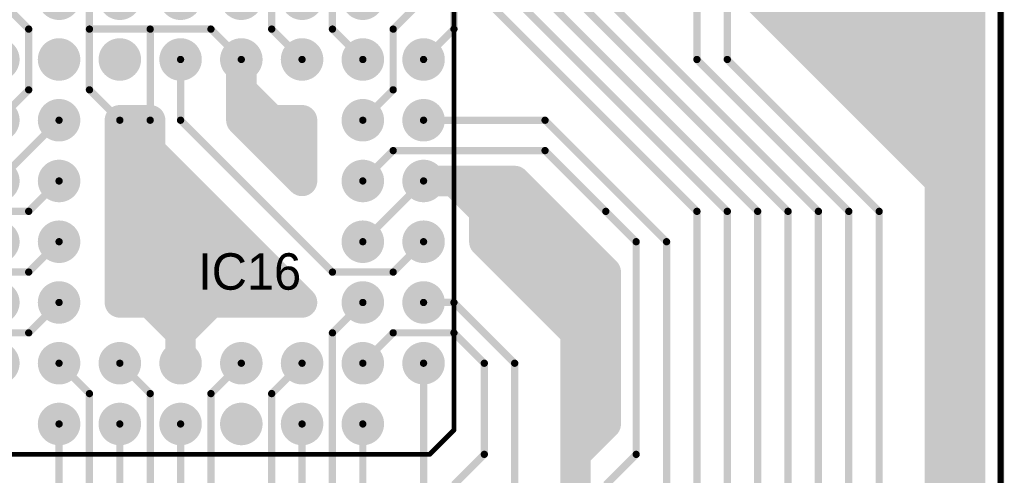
# Model space of a CAD drawing. Extents: x 0.68 to 5.66, y 1.09 to 10.11.
# Tile 27 of 30: x 4.04 to 5.66, y 7.07 to 7.82. Entities that reach past the tile are written whole.
import ezdxf

# ---------------------------------------------------------------- set-up
doc = ezdxf.new("R2010")
doc.units = 0
doc.layers.get('0').update_dxf_attribs({"linetype": 'CONTINUOUS'})
for name, color, linetype in [('BOTTOMLAYER', 5, 'CONTINUOUS'), ('BOTTOMSOLDER', 6, 'CONTINUOUS'), ('MULTILAYER', 9, 'CONTINUOUS'), ('PADHOLE', 156, 'CONTINUOUS'), ('TOPOVERLAY', 2, 'CONTINUOUS'), ('TOPSOLDER', 216, 'CONTINUOUS')]:
    doc.layers.add(name, color=color, linetype=linetype)

# ---------------------------------------------------------------- blocks, each defined once
blk = doc.blocks.new('PLCC44_35')
at = {"layer": 'BOTTOMSOLDER', "const_width": 0.035}
for points in [[(-0.2175, 0.6, 1), (-0.1825, 0.6, 1)], [(-0.1175, 0.6, 1), (-0.0825, 0.6, 1)], [(-0.0175, 0.6, 1), (0.0175, 0.6, 1)], [(0.0825, 0.6, 1), (0.1175, 0.6, 1)], [(0.1825, 0.6, 1), (0.2175, 0.6, 1)], [(0.2825, 0.6, 1), (0.3175, 0.6, 1)], [(-0.3175, 0.5, 1), (-0.2825, 0.5, 1)], [(-0.2175, 0.5, 1), (-0.1825, 0.5, 1)], [(-0.1175, 0.5, 1), (-0.0825, 0.5, 1)], [(-0.0175, 0.5, 1), (0.0175, 0.5, 1)], [(0.0825, 0.5, 1), (0.1175, 0.5, 1)], [(0.1825, 0.5, 1), (0.2175, 0.5, 1)], [(0.2825, 0.5, 1), (0.3175, 0.5, 1)], [(0.3825, 0.5, 1), (0.4175, 0.5, 1)], [(-0.3175, 0.4, 1), (-0.2825, 0.4, 1)], [(-0.2175, 0.4, 1), (-0.1825, 0.4, 1)], [(0.2825, 0.4, 1), (0.3175, 0.4, 1)], [(0.3825, 0.4, 1), (0.4175, 0.4, 1)], [(-0.3175, 0.3, 1), (-0.2825, 0.3, 1)], [(-0.2175, 0.3, 1), (-0.1825, 0.3, 1)], [(0.2825, 0.3, 1), (0.3175, 0.3, 1)], [(0.3825, 0.3, 1), (0.4175, 0.3, 1)], [(-0.3175, 0.2, 1), (-0.2825, 0.2, 1)], [(-0.2175, 0.2, 1), (-0.1825, 0.2, 1)], [(0.2825, 0.2, 1), (0.3175, 0.2, 1)], [(0.3825, 0.2, 1), (0.4175, 0.2, 1)], [(-0.3175, 0.1, 1), (-0.2825, 0.1, 1)], [(-0.2175, 0.1, 1), (-0.1825, 0.1, 1)], [(0.2825, 0.1, 1), (0.3175, 0.1, 1)], [(0.3825, 0.1, 1), (0.4175, 0.1, 1)], [(-0.3175, 0, 1), (-0.2825, 0, 1)], [(-0.2175, 0, 1), (-0.1825, 0, 1)], [(-0.1175, 0, 1), (-0.0825, 0, 1)], [(-0.0175, 0, 1), (0.0175, 0, 1)], [(0.0825, 0, 1), (0.1175, 0, 1)], [(0.1825, 0, 1), (0.2175, 0, 1)], [(0.2825, 0, 1), (0.3175, 0, 1)], [(0.3825, 0, 1), (0.4175, 0, 1)], [(-0.2175, -0.1, 1), (-0.1825, -0.1, 1)], [(-0.1175, -0.1, 1), (-0.0825, -0.1, 1)], [(-0.0175, -0.1, 1), (0.0175, -0.1, 1)], [(0.0825, -0.1, 1), (0.1175, -0.1, 1)], [(0.1825, -0.1, 1), (0.2175, -0.1, 1)], [(0.2825, -0.1, 1), (0.3175, -0.1, 1)]]:
    blk.add_lwpolyline(points, format="xyb", close=True, dxfattribs=at)
at = {"layer": 'MULTILAYER', "const_width": 0.031}
for points in [[(-0.2155, 0.6, 1), (-0.1845, 0.6, 1)], [(-0.1155, 0.6, 1), (-0.0845, 0.6, 1)], [(-0.0155, 0.6, 1), (0.0155, 0.6, 1)], [(0.0845, 0.6, 1), (0.1155, 0.6, 1)], [(0.1845, 0.6, 1), (0.2155, 0.6, 1)], [(0.2845, 0.6, 1), (0.3155, 0.6, 1)], [(-0.3155, 0.5, 1), (-0.2845, 0.5, 1)], [(-0.2155, 0.5, 1), (-0.1845, 0.5, 1)], [(-0.1155, 0.5, 1), (-0.0845, 0.5, 1)], [(-0.0155, 0.5, 1), (0.0155, 0.5, 1)], [(0.0845, 0.5, 1), (0.1155, 0.5, 1)], [(0.1845, 0.5, 1), (0.2155, 0.5, 1)], [(0.2845, 0.5, 1), (0.3155, 0.5, 1)], [(0.3845, 0.5, 1), (0.4155, 0.5, 1)], [(-0.3155, 0.4, 1), (-0.2845, 0.4, 1)], [(-0.2155, 0.4, 1), (-0.1845, 0.4, 1)], [(0.2845, 0.4, 1), (0.3155, 0.4, 1)], [(0.3845, 0.4, 1), (0.4155, 0.4, 1)], [(-0.3155, 0.3, 1), (-0.2845, 0.3, 1)], [(-0.2155, 0.3, 1), (-0.1845, 0.3, 1)], [(0.2845, 0.3, 1), (0.3155, 0.3, 1)], [(0.3845, 0.3, 1), (0.4155, 0.3, 1)], [(-0.3155, 0.2, 1), (-0.2845, 0.2, 1)], [(-0.2155, 0.2, 1), (-0.1845, 0.2, 1)], [(0.2845, 0.2, 1), (0.3155, 0.2, 1)], [(0.3845, 0.2, 1), (0.4155, 0.2, 1)], [(-0.3155, 0.1, 1), (-0.2845, 0.1, 1)], [(-0.2155, 0.1, 1), (-0.1845, 0.1, 1)], [(0.2845, 0.1, 1), (0.3155, 0.1, 1)], [(0.3845, 0.1, 1), (0.4155, 0.1, 1)], [(-0.3155, 0, 1), (-0.2845, 0, 1)], [(-0.2155, 0, 1), (-0.1845, 0, 1)], [(-0.1155, 0, 1), (-0.0845, 0, 1)], [(-0.0155, 0, 1), (0.0155, 0, 1)], [(0.0845, 0, 1), (0.1155, 0, 1)], [(0.1845, 0, 1), (0.2155, 0, 1)], [(0.2845, 0, 1), (0.3155, 0, 1)], [(0.3845, 0, 1), (0.4155, 0, 1)], [(-0.2155, -0.1, 1), (-0.1845, -0.1, 1)], [(-0.1155, -0.1, 1), (-0.0845, -0.1, 1)], [(-0.0155, -0.1, 1), (0.0155, -0.1, 1)], [(0.0845, -0.1, 1), (0.1155, -0.1, 1)], [(0.1845, -0.1, 1), (0.2155, -0.1, 1)], [(0.2845, -0.1, 1), (0.3155, -0.1, 1)]]:
    blk.add_lwpolyline(points, format="xyb", close=True, dxfattribs=at)
at = {"layer": 'PADHOLE', "const_width": 0.0155}
for points in [[(-0.20775, 0.6, 1), (-0.19225, 0.6, 1)], [(-0.10775, 0.6, 1), (-0.09225, 0.6, 1)], [(-0.00775, 0.6, 1), (0.00775, 0.6, 1)], [(0.09225, 0.6, 1), (0.10775, 0.6, 1)], [(0.19225, 0.6, 1), (0.20775, 0.6, 1)], [(0.29225, 0.6, 1), (0.30775, 0.6, 1)], [(-0.30775, 0.5, 1), (-0.29225, 0.5, 1)], [(-0.20775, 0.5, 1), (-0.19225, 0.5, 1)], [(-0.10775, 0.5, 1), (-0.09225, 0.5, 1)], [(-0.00775, 0.5, 1), (0.00775, 0.5, 1)], [(0.09225, 0.5, 1), (0.10775, 0.5, 1)], [(0.19225, 0.5, 1), (0.20775, 0.5, 1)], [(0.29225, 0.5, 1), (0.30775, 0.5, 1)], [(0.39225, 0.5, 1), (0.40775, 0.5, 1)], [(-0.30775, 0.4, 1), (-0.29225, 0.4, 1)], [(-0.20775, 0.4, 1), (-0.19225, 0.4, 1)], [(0.29225, 0.4, 1), (0.30775, 0.4, 1)], [(0.39225, 0.4, 1), (0.40775, 0.4, 1)], [(-0.30775, 0.3, 1), (-0.29225, 0.3, 1)], [(-0.20775, 0.3, 1), (-0.19225, 0.3, 1)], [(0.29225, 0.3, 1), (0.30775, 0.3, 1)], [(0.39225, 0.3, 1), (0.40775, 0.3, 1)], [(-0.30775, 0.2, 1), (-0.29225, 0.2, 1)], [(-0.20775, 0.2, 1), (-0.19225, 0.2, 1)], [(0.29225, 0.2, 1), (0.30775, 0.2, 1)], [(0.39225, 0.2, 1), (0.40775, 0.2, 1)], [(-0.30775, 0.1, 1), (-0.29225, 0.1, 1)], [(-0.20775, 0.1, 1), (-0.19225, 0.1, 1)], [(0.29225, 0.1, 1), (0.30775, 0.1, 1)], [(0.39225, 0.1, 1), (0.40775, 0.1, 1)], [(-0.30775, 0, 1), (-0.29225, 0, 1)], [(-0.20775, 0, 1), (-0.19225, 0, 1)], [(-0.10775, 0, 1), (-0.09225, 0, 1)], [(-0.00775, 0, 1), (0.00775, 0, 1)], [(0.09225, 0, 1), (0.10775, 0, 1)], [(0.19225, 0, 1), (0.20775, 0, 1)], [(0.29225, 0, 1), (0.30775, 0, 1)], [(0.39225, 0, 1), (0.40775, 0, 1)], [(-0.20775, -0.1, 1), (-0.19225, -0.1, 1)], [(-0.10775, -0.1, 1), (-0.09225, -0.1, 1)], [(-0.00775, -0.1, 1), (0.00775, -0.1, 1)], [(0.09225, -0.1, 1), (0.10775, -0.1, 1)], [(0.19225, -0.1, 1), (0.20775, -0.1, 1)], [(0.29225, -0.1, 1), (0.30775, -0.1, 1)]]:
    blk.add_lwpolyline(points, format="xyb", close=True, dxfattribs=at)
at = {"layer": 'TOPOVERLAY', "const_width": 0.008}
for points in [[(-0.35, -0.15), (-0.35, 0.65)], [(-0.35, 0.65), (0.45, 0.65)], [(0.45, -0.11), (0.45, 0.65)], [(0.41, -0.15), (0.45, -0.11)], [(-0.35, -0.15), (0.41, -0.15)]]:
    blk.add_lwpolyline(points, dxfattribs=at)
at = {"layer": 'TOPOVERLAY', "const_width": 0.004}
for points in [[(-0.352, 0.65, 1), (-0.348, 0.65, 1)], [(-0.352, 0.65, 1), (-0.348, 0.65, 1)], [(0.448, 0.65, 1), (0.452, 0.65, 1)], [(0.448, 0.65, 1), (0.452, 0.65, 1)], [(0.448, -0.11, 1), (0.452, -0.11, 1)], [(0.448, -0.11, 1), (0.452, -0.11, 1)], [(-0.352, -0.15, 1), (-0.348, -0.15, 1)], [(-0.352, -0.15, 1), (-0.348, -0.15, 1)], [(0.408, -0.15, 1), (0.412, -0.15, 1)], [(0.408, -0.15, 1), (0.412, -0.15, 1)]]:
    blk.add_lwpolyline(points, format="xyb", close=True, dxfattribs=at)
at = {"layer": 'TOPSOLDER', "const_width": 0.035}
for points in [[(-0.2175, 0.6, 1), (-0.1825, 0.6, 1)], [(-0.1175, 0.6, 1), (-0.0825, 0.6, 1)], [(-0.0175, 0.6, 1), (0.0175, 0.6, 1)], [(0.0825, 0.6, 1), (0.1175, 0.6, 1)], [(0.1825, 0.6, 1), (0.2175, 0.6, 1)], [(0.2825, 0.6, 1), (0.3175, 0.6, 1)], [(-0.3175, 0.5, 1), (-0.2825, 0.5, 1)], [(-0.2175, 0.5, 1), (-0.1825, 0.5, 1)], [(-0.1175, 0.5, 1), (-0.0825, 0.5, 1)], [(-0.0175, 0.5, 1), (0.0175, 0.5, 1)], [(0.0825, 0.5, 1), (0.1175, 0.5, 1)], [(0.1825, 0.5, 1), (0.2175, 0.5, 1)], [(0.2825, 0.5, 1), (0.3175, 0.5, 1)], [(0.3825, 0.5, 1), (0.4175, 0.5, 1)], [(-0.3175, 0.4, 1), (-0.2825, 0.4, 1)], [(-0.2175, 0.4, 1), (-0.1825, 0.4, 1)], [(0.2825, 0.4, 1), (0.3175, 0.4, 1)], [(0.3825, 0.4, 1), (0.4175, 0.4, 1)], [(-0.3175, 0.3, 1), (-0.2825, 0.3, 1)], [(-0.2175, 0.3, 1), (-0.1825, 0.3, 1)], [(0.2825, 0.3, 1), (0.3175, 0.3, 1)], [(0.3825, 0.3, 1), (0.4175, 0.3, 1)], [(-0.3175, 0.2, 1), (-0.2825, 0.2, 1)], [(-0.2175, 0.2, 1), (-0.1825, 0.2, 1)], [(0.2825, 0.2, 1), (0.3175, 0.2, 1)], [(0.3825, 0.2, 1), (0.4175, 0.2, 1)], [(-0.3175, 0.1, 1), (-0.2825, 0.1, 1)], [(-0.2175, 0.1, 1), (-0.1825, 0.1, 1)], [(0.2825, 0.1, 1), (0.3175, 0.1, 1)], [(0.3825, 0.1, 1), (0.4175, 0.1, 1)], [(-0.3175, 0, 1), (-0.2825, 0, 1)], [(-0.2175, 0, 1), (-0.1825, 0, 1)], [(-0.1175, 0, 1), (-0.0825, 0, 1)], [(-0.0175, 0, 1), (0.0175, 0, 1)], [(0.0825, 0, 1), (0.1175, 0, 1)], [(0.1825, 0, 1), (0.2175, 0, 1)], [(0.2825, 0, 1), (0.3175, 0, 1)], [(0.3825, 0, 1), (0.4175, 0, 1)], [(-0.2175, -0.1, 1), (-0.1825, -0.1, 1)], [(-0.1175, -0.1, 1), (-0.0825, -0.1, 1)], [(-0.0175, -0.1, 1), (0.0175, -0.1, 1)], [(0.0825, -0.1, 1), (0.1175, -0.1, 1)], [(0.1825, -0.1, 1), (0.2175, -0.1, 1)], [(0.2825, -0.1, 1), (0.3175, -0.1, 1)]]:
    blk.add_lwpolyline(points, format="xyb", close=True, dxfattribs=at)

msp = doc.modelspace()

# ---------------------------------------------------------------- linework, layer by layer
at = {"layer": 'BOTTOMLAYER'}
for points, const_width in [([(5.65, 1.1), (5.65, 10.1)], 0.012), ([(5.6, 1.15), (5.6, 10.05)], 0.05), ([(4.75, 7.8), (4.75, 8.85)], 0.012), ([(5.15, 7.75), (5.15, 8.5)], 0.012), ([(5.2, 7.75), (5.2, 8.45)], 0.012), ([(5.55, 7.55), (5.55, 8.05)], 0.05), ([(5.5, 7.6), (5.5, 8)], 0.05), ([(5.45, 7.65), (5.45, 7.95)], 0.05), ([(4.15, 7.7), (4.15, 7.95)], 0.012), ([(4.45, 7.8), (4.45, 7.95)], 0.012), ([(5.3, 7.8), (5.3, 7.9)], 0.05), ([(5.35, 7.75), (5.35, 7.9)], 0.05), ([(5.4, 7.7), (5.4, 7.9)], 0.05), ([(4.55, 7.8), (4.55, 7.9)], 0.012), ([(5.25, 7.85), (5.55, 7.55)], 0.05), ([(4, 7.85), (4.05, 7.8)], 0.012), ([(4.65, 7.8), (4.7, 7.85)], 0.012), ([(4.8, 7.85), (5.15, 7.5)], 0.012), ([(4.85, 7.85), (5.2, 7.5)], 0.012), ([(4.9, 7.85), (5.25, 7.5)], 0.012), ([(4.95, 7.85), (5.3, 7.5)], 0.012), ([(5, 7.85), (5.35, 7.5)], 0.012), ([(4.05, 7.7), (4.05, 7.8)], 0.012), ([(4.15, 7.8), (4.35, 7.8)], 0.012), ([(4.25, 7.65), (4.25, 7.8)], 0.012), ([(4.35, 7.8), (4.4, 7.75)], 0.012), ([(4.45, 7.8), (4.5, 7.75)], 0.012), ([(4.55, 7.8), (4.6, 7.75)], 0.012), ([(4.65, 7.7), (4.65, 7.8)], 0.012), ([(4.7, 7.75), (4.75, 7.8)], 0.012), ([(4.4, 7.65), (4.4, 7.75)], 0.05), ([(4.3, 7.65), (4.3, 7.75)], 0.012), ([(5.15, 7.75), (5.4, 7.5)], 0.012), ([(5.2, 7.75), (5.45, 7.5)], 0.012), ([(4.4, 7.7), (4.45, 7.65)], 0.05), ([(4, 7.65), (4.05, 7.7)], 0.012), ([(4.15, 7.7), (4.2, 7.65)], 0.012), ([(4.6, 7.65), (4.65, 7.7)], 0.012), ([(4.2, 7.65), (4.25, 7.65)], 0.05), ([(4.2, 7.35), (4.2, 7.65)], 0.05), ([(4.25, 7.6), (4.25, 7.65)], 0.05), ([(4.4, 7.65), (4.5, 7.55)], 0.05), ([(4.45, 7.65), (4.5, 7.65)], 0.05), ([(4.5, 7.55), (4.5, 7.65)], 0.05), ([(4, 7.55), (4.1, 7.65)], 0.012), ([(4.3, 7.65), (4.55, 7.4)], 0.012), ([(4.7, 7.65), (4.9, 7.65)], 0.012), ([(4.9, 7.65), (5.1, 7.45)], 0.012), ([(4.2, 7.6), (4.25, 7.6)], 0.05), ([(4.25, 7.6), (4.5, 7.35)], 0.05), ([(4.45, 7.6), (4.5, 7.6)], 0.05), ([(4.6, 7.55), (4.65, 7.6)], 0.012), ([(4.65, 7.6), (4.9, 7.6)], 0.012), ([(4.9, 7.6), (5, 7.5)], 0.012), ([(4.2, 7.55), (4.3, 7.55)], 0.05), ([(4.7, 7.55), (4.75, 7.55)], 0.05), ([(4.75, 7.55), (4.85, 7.55)], 0.05), ([(4.75, 7.55), (4.8, 7.5)], 0.05), ([(4.85, 7.55), (4.9, 7.5)], 0.05), ([(5.55, 1.85), (5.55, 7.55)], 0.05), ([(4.05, 7.5), (4.1, 7.55)], 0.012), ([(4.6, 7.45), (4.7, 7.55)], 0.012), ([(4.2, 7.5), (4.35, 7.5)], 0.05), ([(4.8, 7.5), (4.9, 7.5)], 0.05), ([(4.8, 7.45), (4.8, 7.5)], 0.05), ([(4.8, 7.5), (4.95, 7.35)], 0.05), ([(4.85, 7.5), (4.95, 7.4)], 0.05), ([(4.9, 7.5), (5, 7.4)], 0.05), ([(3.9, 7.5), (4.05, 7.5)], 0.012), ([(5, 7.5), (5.05, 7.45)], 0.012), ([(5.15, 6.75), (5.15, 7.5)], 0.012), ([(5.2, 6.75), (5.2, 7.5)], 0.012), ([(5.25, 6.75), (5.25, 7.5)], 0.012), ([(5.3, 6.75), (5.3, 7.5)], 0.012), ([(5.35, 6.75), (5.35, 7.5)], 0.012), ([(5.4, 6.75), (5.4, 7.5)], 0.012), ([(5.45, 6.75), (5.45, 7.5)], 0.012), ([(4.2, 7.45), (4.4, 7.45)], 0.05), ([(4.8, 7.45), (4.95, 7.3)], 0.05), ([(4.95, 7.1), (4.95, 7.45)], 0.05), ([(4.05, 7.4), (4.1, 7.45)], 0.012), ([(4.65, 7.4), (4.7, 7.45)], 0.012), ([(5.05, 7.1), (5.05, 7.45)], 0.012), ([(5.1, 7.05), (5.1, 7.45)], 0.012), ([(4.2, 7.4), (4.45, 7.4)], 0.05), ([(5, 7.3), (5, 7.4)], 0.05), ([(3.9, 7.4), (4.05, 7.4)], 0.012), ([(4.55, 7.4), (4.65, 7.4)], 0.012), ([(4.2, 7.35), (4.5, 7.35)], 0.05), ([(4.25, 7.35), (4.3, 7.3)], 0.05), ([(4.3, 7.3), (4.35, 7.35)], 0.05), ([(4.05, 7.3), (4.1, 7.35)], 0.012), ([(4.55, 7.3), (4.6, 7.35)], 0.012), ([(4.7, 7.35), (4.75, 7.35)], 0.012), ([(4.75, 7.35), (4.85, 7.25)], 0.012), ([(4.3, 7.25), (4.3, 7.3)], 0.05), ([(5, 7.15), (5, 7.3)], 0.05), ([(3.95, 7.3), (4.05, 7.3)], 0.012), ([(4.55, 7), (4.55, 7.3)], 0.012), ([(4.6, 7.25), (4.65, 7.3)], 0.012), ([(4.65, 7.3), (4.75, 7.3)], 0.012), ([(4.75, 7.3), (4.8, 7.25)], 0.012), ([(4.1, 7.25), (4.15, 7.2)], 0.012), ([(4.2, 7.25), (4.25, 7.2)], 0.012), ([(4.35, 7.2), (4.4, 7.25)], 0.012), ([(4.45, 7.2), (4.5, 7.25)], 0.012), ([(4.7, 7.05), (4.7, 7.25)], 0.012), ([(4.8, 7.1), (4.8, 7.25)], 0.012), ([(4.85, 6.95), (4.85, 7.25)], 0.012), ([(4.15, 6.95), (4.15, 7.2)], 0.012), ([(4.25, 7.05), (4.25, 7.2)], 0.012), ([(4.35, 7.05), (4.35, 7.2)], 0.012), ([(4.45, 7), (4.45, 7.2)], 0.012), ([(4.95, 7.1), (5, 7.15)], 0.05), ([(4.1, 6.75), (4.1, 7.15)], 0.012), ([(4.2, 7.05), (4.2, 7.15)], 0.012), ([(4.3, 7.05), (4.3, 7.15)], 0.012), ([(4.5, 7), (4.5, 7.15)], 0.012), ([(4.6, 7), (4.6, 7.15)], 0.012), ([(4.95, 6.9), (4.95, 7.1)], 0.05), ([(4.75, 7.05), (4.8, 7.1)], 0.012), ([(5, 7.05), (5.05, 7.1)], 0.012)]:
    msp.add_lwpolyline(points, dxfattribs=dict(at, const_width=const_width))
for points, const_width in [([(5.2875, 7.8, 1), (5.3125, 7.8, 1)], 0.025), ([(4.047, 7.8, 1), (4.053, 7.8, 1)], 0.006), ([(4.047, 7.8, 1), (4.053, 7.8, 1)], 0.006), ([(4.147, 7.8, 1), (4.153, 7.8, 1)], 0.006), ([(4.247, 7.8, 1), (4.253, 7.8, 1)], 0.006), ([(4.347, 7.8, 1), (4.353, 7.8, 1)], 0.006), ([(4.347, 7.8, 1), (4.353, 7.8, 1)], 0.006), ([(4.447, 7.8, 1), (4.453, 7.8, 1)], 0.006), ([(4.447, 7.8, 1), (4.453, 7.8, 1)], 0.006), ([(4.547, 7.8, 1), (4.553, 7.8, 1)], 0.006), ([(4.547, 7.8, 1), (4.553, 7.8, 1)], 0.006), ([(4.647, 7.8, 1), (4.653, 7.8, 1)], 0.006), ([(4.647, 7.8, 1), (4.653, 7.8, 1)], 0.006), ([(4.747, 7.8, 1), (4.753, 7.8, 1)], 0.006), ([(4.747, 7.8, 1), (4.753, 7.8, 1)], 0.006), ([(4.3875, 7.75, 1), (4.4125, 7.75, 1)], 0.025), ([(5.3375, 7.75, 1), (5.3625, 7.75, 1)], 0.025), ([(4.297, 7.75, 1), (4.303, 7.75, 1)], 0.006), ([(4.397, 7.75, 1), (4.403, 7.75, 1)], 0.006), ([(4.497, 7.75, 1), (4.503, 7.75, 1)], 0.006), ([(4.597, 7.75, 1), (4.603, 7.75, 1)], 0.006), ([(4.697, 7.75, 1), (4.703, 7.75, 1)], 0.006), ([(5.147, 7.75, 1), (5.153, 7.75, 1)], 0.006), ([(5.147, 7.75, 1), (5.153, 7.75, 1)], 0.006), ([(5.197, 7.75, 1), (5.203, 7.75, 1)], 0.006), ([(5.197, 7.75, 1), (5.203, 7.75, 1)], 0.006), ([(4.3875, 7.7, 1), (4.4125, 7.7, 1)], 0.025), ([(5.3875, 7.7, 1), (5.4125, 7.7, 1)], 0.025), ([(4.047, 7.7, 1), (4.053, 7.7, 1)], 0.006), ([(4.047, 7.7, 1), (4.053, 7.7, 1)], 0.006), ([(4.147, 7.7, 1), (4.153, 7.7, 1)], 0.006), ([(4.147, 7.7, 1), (4.153, 7.7, 1)], 0.006), ([(4.647, 7.7, 1), (4.653, 7.7, 1)], 0.006), ([(4.647, 7.7, 1), (4.653, 7.7, 1)], 0.006), ([(4.1875, 7.65, 1), (4.2125, 7.65, 1)], 0.025), ([(4.1875, 7.65, 1), (4.2125, 7.65, 1)], 0.025), ([(4.2375, 7.65, 1), (4.2625, 7.65, 1)], 0.025), ([(4.2375, 7.65, 1), (4.2625, 7.65, 1)], 0.025), ([(4.3875, 7.65, 1), (4.4125, 7.65, 1)], 0.025), ([(4.3875, 7.65, 1), (4.4125, 7.65, 1)], 0.025), ([(4.4375, 7.65, 1), (4.4625, 7.65, 1)], 0.025), ([(4.4375, 7.65, 1), (4.4625, 7.65, 1)], 0.025), ([(4.4875, 7.65, 1), (4.5125, 7.65, 1)], 0.025), ([(4.4875, 7.65, 1), (4.5125, 7.65, 1)], 0.025), ([(5.4375, 7.65, 1), (5.4625, 7.65, 1)], 0.025), ([(4.097, 7.65, 1), (4.103, 7.65, 1)], 0.006), ([(4.197, 7.65, 1), (4.203, 7.65, 1)], 0.006), ([(4.247, 7.65, 1), (4.253, 7.65, 1)], 0.006), ([(4.297, 7.65, 1), (4.303, 7.65, 1)], 0.006), ([(4.297, 7.65, 1), (4.303, 7.65, 1)], 0.006), ([(4.597, 7.65, 1), (4.603, 7.65, 1)], 0.006), ([(4.697, 7.65, 1), (4.703, 7.65, 1)], 0.006), ([(4.897, 7.65, 1), (4.903, 7.65, 1)], 0.006), ([(4.897, 7.65, 1), (4.903, 7.65, 1)], 0.006), ([(4.1875, 7.6, 1), (4.2125, 7.6, 1)], 0.025), ([(4.2375, 7.6, 1), (4.2625, 7.6, 1)], 0.025), ([(4.2375, 7.6, 1), (4.2625, 7.6, 1)], 0.025), ([(4.2375, 7.6, 1), (4.2625, 7.6, 1)], 0.025), ([(4.4375, 7.6, 1), (4.4625, 7.6, 1)], 0.025), ([(4.4875, 7.6, 1), (4.5125, 7.6, 1)], 0.025), ([(5.4875, 7.6, 1), (5.5125, 7.6, 1)], 0.025), ([(4.647, 7.6, 1), (4.653, 7.6, 1)], 0.006), ([(4.647, 7.6, 1), (4.653, 7.6, 1)], 0.006), ([(4.897, 7.6, 1), (4.903, 7.6, 1)], 0.006), ([(4.897, 7.6, 1), (4.903, 7.6, 1)], 0.006), ([(4.1875, 7.55, 1), (4.2125, 7.55, 1)], 0.025), ([(4.2875, 7.55, 1), (4.3125, 7.55, 1)], 0.025), ([(4.4875, 7.55, 1), (4.5125, 7.55, 1)], 0.025), ([(4.4875, 7.55, 1), (4.5125, 7.55, 1)], 0.025), ([(4.6875, 7.55, 1), (4.7125, 7.55, 1)], 0.025), ([(4.7375, 7.55, 1), (4.7625, 7.55, 1)], 0.025), ([(4.7375, 7.55, 1), (4.7625, 7.55, 1)], 0.025), ([(4.7375, 7.55, 1), (4.7625, 7.55, 1)], 0.025), ([(4.8375, 7.55, 1), (4.8625, 7.55, 1)], 0.025), ([(4.8375, 7.55, 1), (4.8625, 7.55, 1)], 0.025), ([(5.5375, 7.55, 1), (5.5625, 7.55, 1)], 0.025), ([(5.5375, 7.55, 1), (5.5625, 7.55, 1)], 0.025), ([(5.5375, 7.55, 1), (5.5625, 7.55, 1)], 0.025), ([(4.097, 7.55, 1), (4.103, 7.55, 1)], 0.006), ([(4.597, 7.55, 1), (4.603, 7.55, 1)], 0.006), ([(4.697, 7.55, 1), (4.703, 7.55, 1)], 0.006), ([(4.1875, 7.5, 1), (4.2125, 7.5, 1)], 0.025), ([(4.3375, 7.5, 1), (4.3625, 7.5, 1)], 0.025), ([(4.7875, 7.5, 1), (4.8125, 7.5, 1)], 0.025), ([(4.7875, 7.5, 1), (4.8125, 7.5, 1)], 0.025), ([(4.7875, 7.5, 1), (4.8125, 7.5, 1)], 0.025), ([(4.7875, 7.5, 1), (4.8125, 7.5, 1)], 0.025), ([(4.8375, 7.5, 1), (4.8625, 7.5, 1)], 0.025), ([(4.8875, 7.5, 1), (4.9125, 7.5, 1)], 0.025), ([(4.8875, 7.5, 1), (4.9125, 7.5, 1)], 0.025), ([(4.8875, 7.5, 1), (4.9125, 7.5, 1)], 0.025), ([(4.047, 7.5, 1), (4.053, 7.5, 1)], 0.006), ([(4.047, 7.5, 1), (4.053, 7.5, 1)], 0.006), ([(4.997, 7.5, 1), (5.003, 7.5, 1)], 0.006), ([(4.997, 7.5, 1), (5.003, 7.5, 1)], 0.006), ([(5.147, 7.5, 1), (5.153, 7.5, 1)], 0.006), ([(5.147, 7.5, 1), (5.153, 7.5, 1)], 0.006), ([(5.197, 7.5, 1), (5.203, 7.5, 1)], 0.006), ([(5.197, 7.5, 1), (5.203, 7.5, 1)], 0.006), ([(5.247, 7.5, 1), (5.253, 7.5, 1)], 0.006), ([(5.247, 7.5, 1), (5.253, 7.5, 1)], 0.006), ([(5.297, 7.5, 1), (5.303, 7.5, 1)], 0.006), ([(5.297, 7.5, 1), (5.303, 7.5, 1)], 0.006), ([(5.347, 7.5, 1), (5.353, 7.5, 1)], 0.006), ([(5.347, 7.5, 1), (5.353, 7.5, 1)], 0.006), ([(5.397, 7.5, 1), (5.403, 7.5, 1)], 0.006), ([(5.397, 7.5, 1), (5.403, 7.5, 1)], 0.006), ([(5.447, 7.5, 1), (5.453, 7.5, 1)], 0.006), ([(5.447, 7.5, 1), (5.453, 7.5, 1)], 0.006), ([(4.1875, 7.45, 1), (4.2125, 7.45, 1)], 0.025), ([(4.3875, 7.45, 1), (4.4125, 7.45, 1)], 0.025), ([(4.7875, 7.45, 1), (4.8125, 7.45, 1)], 0.025), ([(4.7875, 7.45, 1), (4.8125, 7.45, 1)], 0.025), ([(4.9375, 7.45, 1), (4.9625, 7.45, 1)], 0.025), ([(4.097, 7.45, 1), (4.103, 7.45, 1)], 0.006), ([(4.597, 7.45, 1), (4.603, 7.45, 1)], 0.006), ([(4.697, 7.45, 1), (4.703, 7.45, 1)], 0.006), ([(5.047, 7.45, 1), (5.053, 7.45, 1)], 0.006), ([(5.047, 7.45, 1), (5.053, 7.45, 1)], 0.006), ([(5.097, 7.45, 1), (5.103, 7.45, 1)], 0.006), ([(5.097, 7.45, 1), (5.103, 7.45, 1)], 0.006), ([(4.1875, 7.4, 1), (4.2125, 7.4, 1)], 0.025), ([(4.4375, 7.4, 1), (4.4625, 7.4, 1)], 0.025), ([(4.9375, 7.4, 1), (4.9625, 7.4, 1)], 0.025), ([(4.9875, 7.4, 1), (5.0125, 7.4, 1)], 0.025), ([(4.9875, 7.4, 1), (5.0125, 7.4, 1)], 0.025), ([(4.047, 7.4, 1), (4.053, 7.4, 1)], 0.006), ([(4.047, 7.4, 1), (4.053, 7.4, 1)], 0.006), ([(4.547, 7.4, 1), (4.553, 7.4, 1)], 0.006), ([(4.547, 7.4, 1), (4.553, 7.4, 1)], 0.006), ([(4.647, 7.4, 1), (4.653, 7.4, 1)], 0.006), ([(4.647, 7.4, 1), (4.653, 7.4, 1)], 0.006), ([(4.1875, 7.35, 1), (4.2125, 7.35, 1)], 0.025), ([(4.1875, 7.35, 1), (4.2125, 7.35, 1)], 0.025), ([(4.2375, 7.35, 1), (4.2625, 7.35, 1)], 0.025), ([(4.3375, 7.35, 1), (4.3625, 7.35, 1)], 0.025), ([(4.4875, 7.35, 1), (4.5125, 7.35, 1)], 0.025), ([(4.4875, 7.35, 1), (4.5125, 7.35, 1)], 0.025), ([(4.9375, 7.35, 1), (4.9625, 7.35, 1)], 0.025), ([(4.097, 7.35, 1), (4.103, 7.35, 1)], 0.006), ([(4.597, 7.35, 1), (4.603, 7.35, 1)], 0.006), ([(4.697, 7.35, 1), (4.703, 7.35, 1)], 0.006), ([(4.747, 7.35, 1), (4.753, 7.35, 1)], 0.006), ([(4.747, 7.35, 1), (4.753, 7.35, 1)], 0.006), ([(4.2875, 7.3, 1), (4.3125, 7.3, 1)], 0.025), ([(4.2875, 7.3, 1), (4.3125, 7.3, 1)], 0.025), ([(4.2875, 7.3, 1), (4.3125, 7.3, 1)], 0.025), ([(4.9375, 7.3, 1), (4.9625, 7.3, 1)], 0.025), ([(4.9875, 7.3, 1), (5.0125, 7.3, 1)], 0.025), ([(4.9875, 7.3, 1), (5.0125, 7.3, 1)], 0.025), ([(4.047, 7.3, 1), (4.053, 7.3, 1)], 0.006), ([(4.047, 7.3, 1), (4.053, 7.3, 1)], 0.006), ([(4.547, 7.3, 1), (4.553, 7.3, 1)], 0.006), ([(4.547, 7.3, 1), (4.553, 7.3, 1)], 0.006), ([(4.647, 7.3, 1), (4.653, 7.3, 1)], 0.006), ([(4.647, 7.3, 1), (4.653, 7.3, 1)], 0.006), ([(4.747, 7.3, 1), (4.753, 7.3, 1)], 0.006), ([(4.747, 7.3, 1), (4.753, 7.3, 1)], 0.006), ([(4.2875, 7.25, 1), (4.3125, 7.25, 1)], 0.025), ([(4.097, 7.25, 1), (4.103, 7.25, 1)], 0.006), ([(4.197, 7.25, 1), (4.203, 7.25, 1)], 0.006), ([(4.397, 7.25, 1), (4.403, 7.25, 1)], 0.006), ([(4.497, 7.25, 1), (4.503, 7.25, 1)], 0.006), ([(4.597, 7.25, 1), (4.603, 7.25, 1)], 0.006), ([(4.697, 7.25, 1), (4.703, 7.25, 1)], 0.006), ([(4.797, 7.25, 1), (4.803, 7.25, 1)], 0.006), ([(4.797, 7.25, 1), (4.803, 7.25, 1)], 0.006), ([(4.847, 7.25, 1), (4.853, 7.25, 1)], 0.006), ([(4.847, 7.25, 1), (4.853, 7.25, 1)], 0.006), ([(4.147, 7.2, 1), (4.153, 7.2, 1)], 0.006), ([(4.147, 7.2, 1), (4.153, 7.2, 1)], 0.006), ([(4.247, 7.2, 1), (4.253, 7.2, 1)], 0.006), ([(4.247, 7.2, 1), (4.253, 7.2, 1)], 0.006), ([(4.347, 7.2, 1), (4.353, 7.2, 1)], 0.006), ([(4.347, 7.2, 1), (4.353, 7.2, 1)], 0.006), ([(4.447, 7.2, 1), (4.453, 7.2, 1)], 0.006), ([(4.447, 7.2, 1), (4.453, 7.2, 1)], 0.006), ([(4.9875, 7.15, 1), (5.0125, 7.15, 1)], 0.025), ([(4.9875, 7.15, 1), (5.0125, 7.15, 1)], 0.025), ([(4.097, 7.15, 1), (4.103, 7.15, 1)], 0.006), ([(4.197, 7.15, 1), (4.203, 7.15, 1)], 0.006), ([(4.297, 7.15, 1), (4.303, 7.15, 1)], 0.006), ([(4.497, 7.15, 1), (4.503, 7.15, 1)], 0.006), ([(4.597, 7.15, 1), (4.603, 7.15, 1)], 0.006), ([(4.9375, 7.1, 1), (4.9625, 7.1, 1)], 0.025), ([(4.9375, 7.1, 1), (4.9625, 7.1, 1)], 0.025), ([(4.9375, 7.1, 1), (4.9625, 7.1, 1)], 0.025), ([(4.797, 7.1, 1), (4.803, 7.1, 1)], 0.006), ([(4.797, 7.1, 1), (4.803, 7.1, 1)], 0.006), ([(5.047, 7.1, 1), (5.053, 7.1, 1)], 0.006), ([(5.047, 7.1, 1), (5.053, 7.1, 1)], 0.006)]:
    msp.add_lwpolyline(points, format="xyb", close=True, dxfattribs=dict(at, const_width=const_width))
at = {"layer": 'TOPOVERLAY', "const_width": 0.01}
msp.add_lwpolyline([(5.65, 1.1), (5.65, 10.1)], dxfattribs=at)

# ---------------------------------------------------------------- block references
msp.add_blockref('PLCC44_35', (4.3, 7.25))

# ---------------------------------------------------------------- texts
at = {"layer": 'TOPOVERLAY'}
msp.add_text('IC16', height=0.06, dxfattribs=at).set_placement((4.329, 7.371))

doc.saveas('drawing.dxf')
